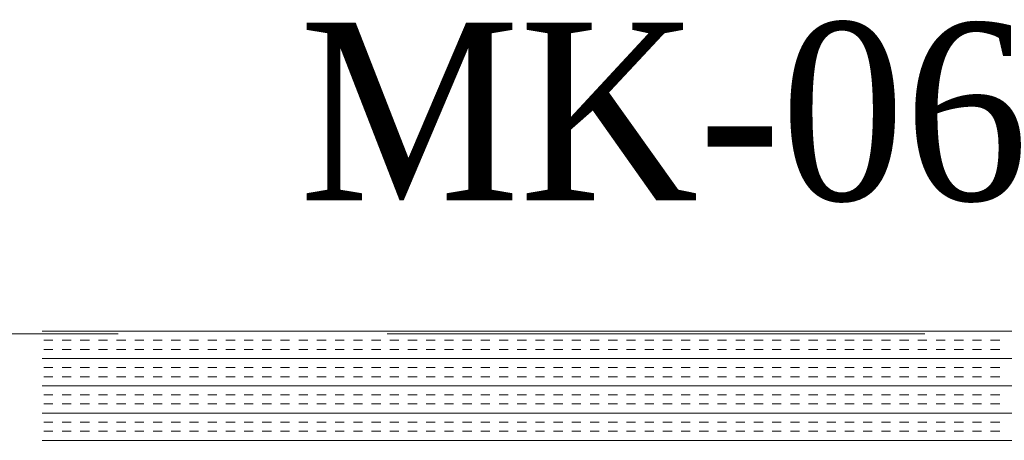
# Model space of a CAD drawing. Extents: x 3940905 to 4145695, y 925352 to 1109797.
# Tile 248 of 256: x 3984312 to 3984655, y 1097881 to 1098028. Entities that reach past the tile are written whole.
import ezdxf

# ---------------------------------------------------------------- set-up
doc = ezdxf.new("R2010")
doc.units = 0
doc.header["$LTSCALE"] = 750
doc.header["$MEASUREMENT"] = 0
doc.linetypes.add('DASHED2', pattern=[0.375, 0.25, -0.125])
doc.layers.add('BEAM', color=104, linetype='CONTINUOUS', lineweight=0)
doc.layers.add('CKD Equipments', color=252, linetype='CONTINUOUS', lineweight=0)
doc.layers.add('PDF_A - TEXT', color=7, linetype='CONTINUOUS')
doc.styles.add('CKD_Dimension Text', font='BOOKOS.TTF')

# ---------------------------------------------------------------- blocks, each defined once
blk = doc.blocks.new('GDXGDRG')
at = {"layer": 'BEAM', "linetype": 'DASHED2'}
blk.add_line((3974013.12, 1043633.47), (3965223.8, 1043631.38), dxfattribs=at)

msp = doc.modelspace()

# ---------------------------------------------------------------- linework, layer by layer
at = {"layer": 'CKD Equipments', "color": 4, "linetype": 'Continuous'}
for p, q in [((3984893.75, 1097919.11, 9921.14), (3984319.75, 1097919.11, 9921.14)), ((3984323.55, 1097915.94, 9921.14), (3984320.37, 1097915.94, 9921.14)), ((3984329.9, 1097915.94, 9921.14), (3984326.72, 1097915.94, 9921.14)), ((3984336.25, 1097915.94, 9921.14), (3984333.07, 1097915.94, 9921.14)), ((3984342.6, 1097915.94, 9921.14), (3984339.42, 1097915.94, 9921.14)), ((3984348.95, 1097915.94, 9921.14), (3984345.77, 1097915.94, 9921.14)), ((3984355.3, 1097915.94, 9921.14), (3984352.12, 1097915.94, 9921.14)), ((3984361.65, 1097915.94, 9921.14), (3984358.47, 1097915.94, 9921.14)), ((3984368, 1097915.94, 9921.14), (3984364.82, 1097915.94, 9921.14)), ((3984374.35, 1097915.94, 9921.14), (3984371.17, 1097915.94, 9921.14)), ((3984380.7, 1097915.94, 9921.14), (3984377.52, 1097915.94, 9921.14)), ((3984387.05, 1097915.94, 9921.14), (3984383.87, 1097915.94, 9921.14)), ((3984393.4, 1097915.94, 9921.14), (3984390.22, 1097915.94, 9921.14)), ((3984399.75, 1097915.94, 9921.14), (3984396.57, 1097915.94, 9921.14)), ((3984406.1, 1097915.94, 9921.14), (3984402.92, 1097915.94, 9921.14)), ((3984412.45, 1097915.94, 9921.14), (3984409.27, 1097915.94, 9921.14)), ((3984418.8, 1097915.94, 9921.14), (3984415.62, 1097915.94, 9921.14)), ((3984425.15, 1097915.94, 9921.14), (3984421.97, 1097915.94, 9921.14)), ((3984431.5, 1097915.94, 9921.14), (3984428.32, 1097915.94, 9921.14)), ((3984437.85, 1097915.94, 9921.14), (3984434.67, 1097915.94, 9921.14)), ((3984444.2, 1097915.94, 9921.14), (3984441.02, 1097915.94, 9921.14)), ((3984450.55, 1097915.94, 9921.14), (3984447.37, 1097915.94, 9921.14)), ((3984456.9, 1097915.94, 9921.14), (3984453.72, 1097915.94, 9921.14)), ((3984463.25, 1097915.94, 9921.14), (3984460.07, 1097915.94, 9921.14)), ((3984469.6, 1097915.94, 9921.14), (3984466.42, 1097915.94, 9921.14)), ((3984475.95, 1097915.94, 9921.14), (3984472.77, 1097915.94, 9921.14)), ((3984482.3, 1097915.94, 9921.14), (3984479.12, 1097915.94, 9921.14)), ((3984488.65, 1097915.94, 9921.14), (3984485.47, 1097915.94, 9921.14)), ((3984495, 1097915.94, 9921.14), (3984491.82, 1097915.94, 9921.14)), ((3984501.35, 1097915.94, 9921.14), (3984498.17, 1097915.94, 9921.14)), ((3984507.7, 1097915.94, 9921.14), (3984504.52, 1097915.94, 9921.14)), ((3984514.05, 1097915.94, 9921.14), (3984510.87, 1097915.94, 9921.14)), ((3984520.4, 1097915.94, 9921.14), (3984517.22, 1097915.94, 9921.14)), ((3984526.75, 1097915.94, 9921.14), (3984523.57, 1097915.94, 9921.14)), ((3984533.1, 1097915.94, 9921.14), (3984529.92, 1097915.94, 9921.14)), ((3984539.45, 1097915.94, 9921.14), (3984536.27, 1097915.94, 9921.14)), ((3984545.8, 1097915.94, 9921.14), (3984542.62, 1097915.94, 9921.14)), ((3984552.15, 1097915.94, 9921.14), (3984548.97, 1097915.94, 9921.14)), ((3984558.5, 1097915.94, 9921.14), (3984555.32, 1097915.94, 9921.14)), ((3984564.85, 1097915.94, 9921.14), (3984561.67, 1097915.94, 9921.14)), ((3984571.2, 1097915.94, 9921.14), (3984568.02, 1097915.94, 9921.14)), ((3984577.55, 1097915.94, 9921.14), (3984574.37, 1097915.94, 9921.14)), ((3984583.9, 1097915.94, 9921.14), (3984580.72, 1097915.94, 9921.14)), ((3984590.25, 1097915.94, 9921.14), (3984587.07, 1097915.94, 9921.14)), ((3984596.6, 1097915.94, 9921.14), (3984593.42, 1097915.94, 9921.14)), ((3984602.95, 1097915.94, 9921.14), (3984599.77, 1097915.94, 9921.14)), ((3984609.3, 1097915.94, 9921.14), (3984606.12, 1097915.94, 9921.14)), ((3984615.65, 1097915.94, 9921.14), (3984612.47, 1097915.94, 9921.14)), ((3984622, 1097915.94, 9921.14), (3984618.82, 1097915.94, 9921.14)), ((3984628.35, 1097915.94, 9921.14), (3984625.17, 1097915.94, 9921.14)), ((3984634.7, 1097915.94, 9921.14), (3984631.52, 1097915.94, 9921.14)), ((3984641.05, 1097915.94, 9921.14), (3984637.87, 1097915.94, 9921.14)), ((3984647.4, 1097915.94, 9921.14), (3984644.22, 1097915.94, 9921.14)), ((3984653.75, 1097915.94, 9921.14), (3984650.57, 1097915.94, 9921.14)), ((3984323.55, 1097912.76, 9921.14), (3984320.37, 1097912.76, 9921.14)), ((3984329.9, 1097912.76, 9921.14), (3984326.72, 1097912.76, 9921.14)), ((3984336.25, 1097912.76, 9921.14), (3984333.07, 1097912.76, 9921.14)), ((3984342.6, 1097912.76, 9921.14), (3984339.42, 1097912.76, 9921.14)), ((3984348.95, 1097912.76, 9921.14), (3984345.77, 1097912.76, 9921.14)), ((3984355.3, 1097912.76, 9921.14), (3984352.12, 1097912.76, 9921.14)), ((3984361.65, 1097912.76, 9921.14), (3984358.47, 1097912.76, 9921.14)), ((3984368, 1097912.76, 9921.14), (3984364.82, 1097912.76, 9921.14)), ((3984374.35, 1097912.76, 9921.14), (3984371.17, 1097912.76, 9921.14)), ((3984380.7, 1097912.76, 9921.14), (3984377.52, 1097912.76, 9921.14)), ((3984387.05, 1097912.76, 9921.14), (3984383.87, 1097912.76, 9921.14)), ((3984393.4, 1097912.76, 9921.14), (3984390.22, 1097912.76, 9921.14)), ((3984399.75, 1097912.76, 9921.14), (3984396.57, 1097912.76, 9921.14)), ((3984406.1, 1097912.76, 9921.14), (3984402.92, 1097912.76, 9921.14)), ((3984412.45, 1097912.76, 9921.14), (3984409.27, 1097912.76, 9921.14)), ((3984418.8, 1097912.76, 9921.14), (3984415.62, 1097912.76, 9921.14)), ((3984425.15, 1097912.76, 9921.14), (3984421.97, 1097912.76, 9921.14)), ((3984431.5, 1097912.76, 9921.14), (3984428.32, 1097912.76, 9921.14)), ((3984437.85, 1097912.76, 9921.14), (3984434.67, 1097912.76, 9921.14)), ((3984444.2, 1097912.76, 9921.14), (3984441.02, 1097912.76, 9921.14)), ((3984450.55, 1097912.76, 9921.14), (3984447.37, 1097912.76, 9921.14)), ((3984456.9, 1097912.76, 9921.14), (3984453.72, 1097912.76, 9921.14)), ((3984463.25, 1097912.76, 9921.14), (3984460.07, 1097912.76, 9921.14)), ((3984469.6, 1097912.76, 9921.14), (3984466.42, 1097912.76, 9921.14)), ((3984475.95, 1097912.76, 9921.14), (3984472.77, 1097912.76, 9921.14)), ((3984482.3, 1097912.76, 9921.14), (3984479.12, 1097912.76, 9921.14)), ((3984488.65, 1097912.76, 9921.14), (3984485.47, 1097912.76, 9921.14)), ((3984495, 1097912.76, 9921.14), (3984491.82, 1097912.76, 9921.14)), ((3984501.35, 1097912.76, 9921.14), (3984498.17, 1097912.76, 9921.14)), ((3984507.7, 1097912.76, 9921.14), (3984504.52, 1097912.76, 9921.14)), ((3984514.05, 1097912.76, 9921.14), (3984510.87, 1097912.76, 9921.14)), ((3984520.4, 1097912.76, 9921.14), (3984517.22, 1097912.76, 9921.14)), ((3984526.75, 1097912.76, 9921.14), (3984523.57, 1097912.76, 9921.14)), ((3984533.1, 1097912.76, 9921.14), (3984529.92, 1097912.76, 9921.14)), ((3984539.45, 1097912.76, 9921.14), (3984536.27, 1097912.76, 9921.14)), ((3984545.8, 1097912.76, 9921.14), (3984542.62, 1097912.76, 9921.14)), ((3984552.15, 1097912.76, 9921.14), (3984548.97, 1097912.76, 9921.14)), ((3984558.5, 1097912.76, 9921.14), (3984555.32, 1097912.76, 9921.14)), ((3984564.85, 1097912.76, 9921.14), (3984561.67, 1097912.76, 9921.14)), ((3984571.2, 1097912.76, 9921.14), (3984568.02, 1097912.76, 9921.14)), ((3984577.55, 1097912.76, 9921.14), (3984574.37, 1097912.76, 9921.14)), ((3984583.9, 1097912.76, 9921.14), (3984580.72, 1097912.76, 9921.14)), ((3984590.25, 1097912.76, 9921.14), (3984587.07, 1097912.76, 9921.14)), ((3984596.6, 1097912.76, 9921.14), (3984593.42, 1097912.76, 9921.14)), ((3984602.95, 1097912.76, 9921.14), (3984599.77, 1097912.76, 9921.14)), ((3984609.3, 1097912.76, 9921.14), (3984606.12, 1097912.76, 9921.14)), ((3984615.65, 1097912.76, 9921.14), (3984612.47, 1097912.76, 9921.14)), ((3984622, 1097912.76, 9921.14), (3984618.82, 1097912.76, 9921.14)), ((3984628.35, 1097912.76, 9921.14), (3984625.17, 1097912.76, 9921.14)), ((3984634.7, 1097912.76, 9921.14), (3984631.52, 1097912.76, 9921.14)), ((3984641.05, 1097912.76, 9921.14), (3984637.87, 1097912.76, 9921.14)), ((3984647.4, 1097912.76, 9921.14), (3984644.22, 1097912.76, 9921.14)), ((3984653.75, 1097912.76, 9921.14), (3984650.57, 1097912.76, 9921.14)), ((3984893.75, 1097909.59, 9921.14), (3984319.75, 1097909.59, 9921.14)), ((3984323.55, 1097906.41, 9921.14), (3984320.37, 1097906.41, 9921.14)), ((3984329.9, 1097906.41, 9921.14), (3984326.72, 1097906.41, 9921.14)), ((3984336.25, 1097906.41, 9921.14), (3984333.07, 1097906.41, 9921.14)), ((3984342.6, 1097906.41, 9921.14), (3984339.42, 1097906.41, 9921.14)), ((3984348.95, 1097906.41, 9921.14), (3984345.77, 1097906.41, 9921.14)), ((3984355.3, 1097906.41, 9921.14), (3984352.12, 1097906.41, 9921.14)), ((3984361.65, 1097906.41, 9921.14), (3984358.47, 1097906.41, 9921.14)), ((3984368, 1097906.41, 9921.14), (3984364.82, 1097906.41, 9921.14)), ((3984374.35, 1097906.41, 9921.14), (3984371.17, 1097906.41, 9921.14)), ((3984380.7, 1097906.41, 9921.14), (3984377.52, 1097906.41, 9921.14)), ((3984387.05, 1097906.41, 9921.14), (3984383.87, 1097906.41, 9921.14)), ((3984393.4, 1097906.41, 9921.14), (3984390.22, 1097906.41, 9921.14)), ((3984399.75, 1097906.41, 9921.14), (3984396.57, 1097906.41, 9921.14)), ((3984406.1, 1097906.41, 9921.14), (3984402.92, 1097906.41, 9921.14)), ((3984412.45, 1097906.41, 9921.14), (3984409.27, 1097906.41, 9921.14)), ((3984418.8, 1097906.41, 9921.14), (3984415.62, 1097906.41, 9921.14)), ((3984425.15, 1097906.41, 9921.14), (3984421.97, 1097906.41, 9921.14)), ((3984431.5, 1097906.41, 9921.14), (3984428.32, 1097906.41, 9921.14)), ((3984437.85, 1097906.41, 9921.14), (3984434.67, 1097906.41, 9921.14)), ((3984444.2, 1097906.41, 9921.14), (3984441.02, 1097906.41, 9921.14)), ((3984450.55, 1097906.41, 9921.14), (3984447.37, 1097906.41, 9921.14)), ((3984456.9, 1097906.41, 9921.14), (3984453.72, 1097906.41, 9921.14)), ((3984463.25, 1097906.41, 9921.14), (3984460.07, 1097906.41, 9921.14)), ((3984469.6, 1097906.41, 9921.14), (3984466.42, 1097906.41, 9921.14)), ((3984475.95, 1097906.41, 9921.14), (3984472.77, 1097906.41, 9921.14)), ((3984482.3, 1097906.41, 9921.14), (3984479.12, 1097906.41, 9921.14)), ((3984488.65, 1097906.41, 9921.14), (3984485.47, 1097906.41, 9921.14)), ((3984495, 1097906.41, 9921.14), (3984491.82, 1097906.41, 9921.14)), ((3984501.35, 1097906.41, 9921.14), (3984498.17, 1097906.41, 9921.14)), ((3984507.7, 1097906.41, 9921.14), (3984504.52, 1097906.41, 9921.14)), ((3984514.05, 1097906.41, 9921.14), (3984510.87, 1097906.41, 9921.14)), ((3984520.4, 1097906.41, 9921.14), (3984517.22, 1097906.41, 9921.14)), ((3984526.75, 1097906.41, 9921.14), (3984523.57, 1097906.41, 9921.14)), ((3984533.1, 1097906.41, 9921.14), (3984529.92, 1097906.41, 9921.14)), ((3984539.45, 1097906.41, 9921.14), (3984536.27, 1097906.41, 9921.14)), ((3984545.8, 1097906.41, 9921.14), (3984542.62, 1097906.41, 9921.14)), ((3984552.15, 1097906.41, 9921.14), (3984548.97, 1097906.41, 9921.14)), ((3984558.5, 1097906.41, 9921.14), (3984555.32, 1097906.41, 9921.14)), ((3984564.85, 1097906.41, 9921.14), (3984561.67, 1097906.41, 9921.14)), ((3984571.2, 1097906.41, 9921.14), (3984568.02, 1097906.41, 9921.14)), ((3984577.55, 1097906.41, 9921.14), (3984574.37, 1097906.41, 9921.14)), ((3984583.9, 1097906.41, 9921.14), (3984580.72, 1097906.41, 9921.14)), ((3984590.25, 1097906.41, 9921.14), (3984587.07, 1097906.41, 9921.14)), ((3984596.6, 1097906.41, 9921.14), (3984593.42, 1097906.41, 9921.14)), ((3984602.95, 1097906.41, 9921.14), (3984599.77, 1097906.41, 9921.14)), ((3984609.3, 1097906.41, 9921.14), (3984606.12, 1097906.41, 9921.14)), ((3984615.65, 1097906.41, 9921.14), (3984612.47, 1097906.41, 9921.14)), ((3984622, 1097906.41, 9921.14), (3984618.82, 1097906.41, 9921.14)), ((3984628.35, 1097906.41, 9921.14), (3984625.17, 1097906.41, 9921.14)), ((3984634.7, 1097906.41, 9921.14), (3984631.52, 1097906.41, 9921.14)), ((3984641.05, 1097906.41, 9921.14), (3984637.87, 1097906.41, 9921.14)), ((3984647.4, 1097906.41, 9921.14), (3984644.22, 1097906.41, 9921.14)), ((3984653.75, 1097906.41, 9921.14), (3984650.57, 1097906.41, 9921.14)), ((3984323.55, 1097903.24, 9921.14), (3984320.37, 1097903.24, 9921.14)), ((3984329.9, 1097903.24, 9921.14), (3984326.72, 1097903.24, 9921.14)), ((3984336.25, 1097903.24, 9921.14), (3984333.07, 1097903.24, 9921.14)), ((3984342.6, 1097903.24, 9921.14), (3984339.42, 1097903.24, 9921.14)), ((3984348.95, 1097903.24, 9921.14), (3984345.77, 1097903.24, 9921.14)), ((3984355.3, 1097903.24, 9921.14), (3984352.12, 1097903.24, 9921.14)), ((3984361.65, 1097903.24, 9921.14), (3984358.47, 1097903.24, 9921.14)), ((3984368, 1097903.24, 9921.14), (3984364.82, 1097903.24, 9921.14)), ((3984374.35, 1097903.24, 9921.14), (3984371.17, 1097903.24, 9921.14)), ((3984380.7, 1097903.24, 9921.14), (3984377.52, 1097903.24, 9921.14)), ((3984387.05, 1097903.24, 9921.14), (3984383.87, 1097903.24, 9921.14)), ((3984393.4, 1097903.24, 9921.14), (3984390.22, 1097903.24, 9921.14)), ((3984399.75, 1097903.24, 9921.14), (3984396.57, 1097903.24, 9921.14)), ((3984406.1, 1097903.24, 9921.14), (3984402.92, 1097903.24, 9921.14)), ((3984412.45, 1097903.24, 9921.14), (3984409.27, 1097903.24, 9921.14)), ((3984418.8, 1097903.24, 9921.14), (3984415.62, 1097903.24, 9921.14)), ((3984425.15, 1097903.24, 9921.14), (3984421.97, 1097903.24, 9921.14)), ((3984431.5, 1097903.24, 9921.14), (3984428.32, 1097903.24, 9921.14)), ((3984437.85, 1097903.24, 9921.14), (3984434.67, 1097903.24, 9921.14)), ((3984444.2, 1097903.24, 9921.14), (3984441.02, 1097903.24, 9921.14)), ((3984450.55, 1097903.24, 9921.14), (3984447.37, 1097903.24, 9921.14)), ((3984456.9, 1097903.24, 9921.14), (3984453.72, 1097903.24, 9921.14)), ((3984463.25, 1097903.24, 9921.14), (3984460.07, 1097903.24, 9921.14)), ((3984469.6, 1097903.24, 9921.14), (3984466.42, 1097903.24, 9921.14)), ((3984475.95, 1097903.24, 9921.14), (3984472.77, 1097903.24, 9921.14)), ((3984482.3, 1097903.24, 9921.14), (3984479.12, 1097903.24, 9921.14)), ((3984488.65, 1097903.24, 9921.14), (3984485.47, 1097903.24, 9921.14)), ((3984495, 1097903.24, 9921.14), (3984491.82, 1097903.24, 9921.14)), ((3984501.35, 1097903.24, 9921.14), (3984498.17, 1097903.24, 9921.14)), ((3984507.7, 1097903.24, 9921.14), (3984504.52, 1097903.24, 9921.14)), ((3984514.05, 1097903.24, 9921.14), (3984510.87, 1097903.24, 9921.14)), ((3984520.4, 1097903.24, 9921.14), (3984517.22, 1097903.24, 9921.14)), ((3984526.75, 1097903.24, 9921.14), (3984523.57, 1097903.24, 9921.14)), ((3984533.1, 1097903.24, 9921.14), (3984529.92, 1097903.24, 9921.14)), ((3984539.45, 1097903.24, 9921.14), (3984536.27, 1097903.24, 9921.14)), ((3984545.8, 1097903.24, 9921.14), (3984542.62, 1097903.24, 9921.14)), ((3984552.15, 1097903.24, 9921.14), (3984548.97, 1097903.24, 9921.14)), ((3984558.5, 1097903.24, 9921.14), (3984555.32, 1097903.24, 9921.14)), ((3984564.85, 1097903.24, 9921.14), (3984561.67, 1097903.24, 9921.14)), ((3984571.2, 1097903.24, 9921.14), (3984568.02, 1097903.24, 9921.14)), ((3984577.55, 1097903.24, 9921.14), (3984574.37, 1097903.24, 9921.14)), ((3984583.9, 1097903.24, 9921.14), (3984580.72, 1097903.24, 9921.14)), ((3984590.25, 1097903.24, 9921.14), (3984587.07, 1097903.24, 9921.14)), ((3984596.6, 1097903.24, 9921.14), (3984593.42, 1097903.24, 9921.14)), ((3984602.95, 1097903.24, 9921.14), (3984599.77, 1097903.24, 9921.14)), ((3984609.3, 1097903.24, 9921.14), (3984606.12, 1097903.24, 9921.14)), ((3984615.65, 1097903.24, 9921.14), (3984612.47, 1097903.24, 9921.14)), ((3984622, 1097903.24, 9921.14), (3984618.82, 1097903.24, 9921.14)), ((3984628.35, 1097903.24, 9921.14), (3984625.17, 1097903.24, 9921.14)), ((3984634.7, 1097903.24, 9921.14), (3984631.52, 1097903.24, 9921.14)), ((3984641.05, 1097903.24, 9921.14), (3984637.87, 1097903.24, 9921.14)), ((3984647.4, 1097903.24, 9921.14), (3984644.22, 1097903.24, 9921.14)), ((3984653.75, 1097903.24, 9921.14), (3984650.57, 1097903.24, 9921.14)), ((3984893.75, 1097900.06, 9921.14), (3984319.75, 1097900.06, 9921.14)), ((3984323.55, 1097896.89, 9921.14), (3984320.37, 1097896.89, 9921.14)), ((3984329.9, 1097896.89, 9921.14), (3984326.72, 1097896.89, 9921.14)), ((3984336.25, 1097896.89, 9921.14), (3984333.07, 1097896.89, 9921.14)), ((3984342.6, 1097896.89, 9921.14), (3984339.42, 1097896.89, 9921.14)), ((3984348.95, 1097896.89, 9921.14), (3984345.77, 1097896.89, 9921.14)), ((3984355.3, 1097896.89, 9921.14), (3984352.12, 1097896.89, 9921.14)), ((3984361.65, 1097896.89, 9921.14), (3984358.47, 1097896.89, 9921.14)), ((3984368, 1097896.89, 9921.14), (3984364.82, 1097896.89, 9921.14)), ((3984374.35, 1097896.89, 9921.14), (3984371.17, 1097896.89, 9921.14)), ((3984380.7, 1097896.89, 9921.14), (3984377.52, 1097896.89, 9921.14)), ((3984387.05, 1097896.89, 9921.14), (3984383.87, 1097896.89, 9921.14)), ((3984393.4, 1097896.89, 9921.14), (3984390.22, 1097896.89, 9921.14)), ((3984399.75, 1097896.89, 9921.14), (3984396.57, 1097896.89, 9921.14)), ((3984406.1, 1097896.89, 9921.14), (3984402.92, 1097896.89, 9921.14)), ((3984412.45, 1097896.89, 9921.14), (3984409.27, 1097896.89, 9921.14)), ((3984418.8, 1097896.89, 9921.14), (3984415.62, 1097896.89, 9921.14)), ((3984425.15, 1097896.89, 9921.14), (3984421.97, 1097896.89, 9921.14)), ((3984431.5, 1097896.89, 9921.14), (3984428.32, 1097896.89, 9921.14)), ((3984437.85, 1097896.89, 9921.14), (3984434.67, 1097896.89, 9921.14)), ((3984444.2, 1097896.89, 9921.14), (3984441.02, 1097896.89, 9921.14)), ((3984450.55, 1097896.89, 9921.14), (3984447.37, 1097896.89, 9921.14)), ((3984456.9, 1097896.89, 9921.14), (3984453.72, 1097896.89, 9921.14)), ((3984463.25, 1097896.89, 9921.14), (3984460.07, 1097896.89, 9921.14)), ((3984469.6, 1097896.89, 9921.14), (3984466.42, 1097896.89, 9921.14)), ((3984475.95, 1097896.89, 9921.14), (3984472.77, 1097896.89, 9921.14)), ((3984482.3, 1097896.89, 9921.14), (3984479.12, 1097896.89, 9921.14)), ((3984488.65, 1097896.89, 9921.14), (3984485.47, 1097896.89, 9921.14)), ((3984495, 1097896.89, 9921.14), (3984491.82, 1097896.89, 9921.14)), ((3984501.35, 1097896.89, 9921.14), (3984498.17, 1097896.89, 9921.14)), ((3984507.7, 1097896.89, 9921.14), (3984504.52, 1097896.89, 9921.14)), ((3984514.05, 1097896.89, 9921.14), (3984510.87, 1097896.89, 9921.14)), ((3984520.4, 1097896.89, 9921.14), (3984517.22, 1097896.89, 9921.14)), ((3984526.75, 1097896.89, 9921.14), (3984523.57, 1097896.89, 9921.14)), ((3984533.1, 1097896.89, 9921.14), (3984529.92, 1097896.89, 9921.14)), ((3984539.45, 1097896.89, 9921.14), (3984536.27, 1097896.89, 9921.14)), ((3984545.8, 1097896.89, 9921.14), (3984542.62, 1097896.89, 9921.14)), ((3984552.15, 1097896.89, 9921.14), (3984548.97, 1097896.89, 9921.14)), ((3984558.5, 1097896.89, 9921.14), (3984555.32, 1097896.89, 9921.14)), ((3984564.85, 1097896.89, 9921.14), (3984561.67, 1097896.89, 9921.14)), ((3984571.2, 1097896.89, 9921.14), (3984568.02, 1097896.89, 9921.14)), ((3984577.55, 1097896.89, 9921.14), (3984574.37, 1097896.89, 9921.14)), ((3984583.9, 1097896.89, 9921.14), (3984580.72, 1097896.89, 9921.14)), ((3984590.25, 1097896.89, 9921.14), (3984587.07, 1097896.89, 9921.14)), ((3984596.6, 1097896.89, 9921.14), (3984593.42, 1097896.89, 9921.14)), ((3984602.95, 1097896.89, 9921.14), (3984599.77, 1097896.89, 9921.14)), ((3984609.3, 1097896.89, 9921.14), (3984606.12, 1097896.89, 9921.14)), ((3984615.65, 1097896.89, 9921.14), (3984612.47, 1097896.89, 9921.14)), ((3984622, 1097896.89, 9921.14), (3984618.82, 1097896.89, 9921.14)), ((3984628.35, 1097896.89, 9921.14), (3984625.17, 1097896.89, 9921.14)), ((3984634.7, 1097896.89, 9921.14), (3984631.52, 1097896.89, 9921.14)), ((3984641.05, 1097896.89, 9921.14), (3984637.87, 1097896.89, 9921.14)), ((3984647.4, 1097896.89, 9921.14), (3984644.22, 1097896.89, 9921.14)), ((3984653.75, 1097896.89, 9921.14), (3984650.57, 1097896.89, 9921.14)), ((3984323.55, 1097893.71, 9921.14), (3984320.37, 1097893.71, 9921.14)), ((3984329.9, 1097893.71, 9921.14), (3984326.72, 1097893.71, 9921.14)), ((3984336.25, 1097893.71, 9921.14), (3984333.07, 1097893.71, 9921.14)), ((3984342.6, 1097893.71, 9921.14), (3984339.42, 1097893.71, 9921.14)), ((3984348.95, 1097893.71, 9921.14), (3984345.77, 1097893.71, 9921.14)), ((3984355.3, 1097893.71, 9921.14), (3984352.12, 1097893.71, 9921.14)), ((3984361.65, 1097893.71, 9921.14), (3984358.47, 1097893.71, 9921.14)), ((3984368, 1097893.71, 9921.14), (3984364.82, 1097893.71, 9921.14)), ((3984374.35, 1097893.71, 9921.14), (3984371.17, 1097893.71, 9921.14)), ((3984380.7, 1097893.71, 9921.14), (3984377.52, 1097893.71, 9921.14)), ((3984387.05, 1097893.71, 9921.14), (3984383.87, 1097893.71, 9921.14)), ((3984393.4, 1097893.71, 9921.14), (3984390.22, 1097893.71, 9921.14)), ((3984399.75, 1097893.71, 9921.14), (3984396.57, 1097893.71, 9921.14)), ((3984406.1, 1097893.71, 9921.14), (3984402.92, 1097893.71, 9921.14)), ((3984412.45, 1097893.71, 9921.14), (3984409.27, 1097893.71, 9921.14)), ((3984418.8, 1097893.71, 9921.14), (3984415.62, 1097893.71, 9921.14)), ((3984425.15, 1097893.71, 9921.14), (3984421.97, 1097893.71, 9921.14)), ((3984431.5, 1097893.71, 9921.14), (3984428.32, 1097893.71, 9921.14)), ((3984437.85, 1097893.71, 9921.14), (3984434.67, 1097893.71, 9921.14)), ((3984444.2, 1097893.71, 9921.14), (3984441.02, 1097893.71, 9921.14)), ((3984450.55, 1097893.71, 9921.14), (3984447.37, 1097893.71, 9921.14)), ((3984456.9, 1097893.71, 9921.14), (3984453.72, 1097893.71, 9921.14)), ((3984463.25, 1097893.71, 9921.14), (3984460.07, 1097893.71, 9921.14)), ((3984469.6, 1097893.71, 9921.14), (3984466.42, 1097893.71, 9921.14)), ((3984475.95, 1097893.71, 9921.14), (3984472.77, 1097893.71, 9921.14)), ((3984482.3, 1097893.71, 9921.14), (3984479.12, 1097893.71, 9921.14)), ((3984488.65, 1097893.71, 9921.14), (3984485.47, 1097893.71, 9921.14)), ((3984495, 1097893.71, 9921.14), (3984491.82, 1097893.71, 9921.14)), ((3984501.35, 1097893.71, 9921.14), (3984498.17, 1097893.71, 9921.14)), ((3984507.7, 1097893.71, 9921.14), (3984504.52, 1097893.71, 9921.14)), ((3984514.05, 1097893.71, 9921.14), (3984510.87, 1097893.71, 9921.14)), ((3984520.4, 1097893.71, 9921.14), (3984517.22, 1097893.71, 9921.14)), ((3984526.75, 1097893.71, 9921.14), (3984523.57, 1097893.71, 9921.14)), ((3984533.1, 1097893.71, 9921.14), (3984529.92, 1097893.71, 9921.14)), ((3984539.45, 1097893.71, 9921.14), (3984536.27, 1097893.71, 9921.14)), ((3984545.8, 1097893.71, 9921.14), (3984542.62, 1097893.71, 9921.14)), ((3984552.15, 1097893.71, 9921.14), (3984548.97, 1097893.71, 9921.14)), ((3984558.5, 1097893.71, 9921.14), (3984555.32, 1097893.71, 9921.14)), ((3984564.85, 1097893.71, 9921.14), (3984561.67, 1097893.71, 9921.14)), ((3984571.2, 1097893.71, 9921.14), (3984568.02, 1097893.71, 9921.14)), ((3984577.55, 1097893.71, 9921.14), (3984574.37, 1097893.71, 9921.14)), ((3984583.9, 1097893.71, 9921.14), (3984580.72, 1097893.71, 9921.14)), ((3984590.25, 1097893.71, 9921.14), (3984587.07, 1097893.71, 9921.14)), ((3984596.6, 1097893.71, 9921.14), (3984593.42, 1097893.71, 9921.14)), ((3984602.95, 1097893.71, 9921.14), (3984599.77, 1097893.71, 9921.14)), ((3984609.3, 1097893.71, 9921.14), (3984606.12, 1097893.71, 9921.14)), ((3984615.65, 1097893.71, 9921.14), (3984612.47, 1097893.71, 9921.14)), ((3984622, 1097893.71, 9921.14), (3984618.82, 1097893.71, 9921.14)), ((3984628.35, 1097893.71, 9921.14), (3984625.17, 1097893.71, 9921.14)), ((3984634.7, 1097893.71, 9921.14), (3984631.52, 1097893.71, 9921.14)), ((3984641.05, 1097893.71, 9921.14), (3984637.87, 1097893.71, 9921.14)), ((3984647.4, 1097893.71, 9921.14), (3984644.22, 1097893.71, 9921.14)), ((3984653.75, 1097893.71, 9921.14), (3984650.57, 1097893.71, 9921.14)), ((3984893.75, 1097890.54, 9921.14), (3984319.75, 1097890.54, 9921.14)), ((3984323.55, 1097887.36, 9921.14), (3984320.37, 1097887.36, 9921.14)), ((3984323.55, 1097884.19, 9921.14), (3984320.37, 1097884.19, 9921.14)), ((3984329.9, 1097887.36, 9921.14), (3984326.72, 1097887.36, 9921.14)), ((3984329.9, 1097884.19, 9921.14), (3984326.72, 1097884.19, 9921.14)), ((3984336.25, 1097887.36, 9921.14), (3984333.07, 1097887.36, 9921.14)), ((3984336.25, 1097884.19, 9921.14), (3984333.07, 1097884.19, 9921.14)), ((3984342.6, 1097887.36, 9921.14), (3984339.42, 1097887.36, 9921.14)), ((3984342.6, 1097884.19, 9921.14), (3984339.42, 1097884.19, 9921.14)), ((3984348.95, 1097887.36, 9921.14), (3984345.77, 1097887.36, 9921.14)), ((3984348.95, 1097884.19, 9921.14), (3984345.77, 1097884.19, 9921.14)), ((3984355.3, 1097887.36, 9921.14), (3984352.12, 1097887.36, 9921.14)), ((3984355.3, 1097884.19, 9921.14), (3984352.12, 1097884.19, 9921.14)), ((3984361.65, 1097887.36, 9921.14), (3984358.47, 1097887.36, 9921.14)), ((3984361.65, 1097884.19, 9921.14), (3984358.47, 1097884.19, 9921.14)), ((3984368, 1097887.36, 9921.14), (3984364.82, 1097887.36, 9921.14)), ((3984368, 1097884.19, 9921.14), (3984364.82, 1097884.19, 9921.14)), ((3984374.35, 1097887.36, 9921.14), (3984371.17, 1097887.36, 9921.14)), ((3984374.35, 1097884.19, 9921.14), (3984371.17, 1097884.19, 9921.14)), ((3984380.7, 1097887.36, 9921.14), (3984377.52, 1097887.36, 9921.14)), ((3984380.7, 1097884.19, 9921.14), (3984377.52, 1097884.19, 9921.14)), ((3984387.05, 1097887.36, 9921.14), (3984383.87, 1097887.36, 9921.14)), ((3984387.05, 1097884.19, 9921.14), (3984383.87, 1097884.19, 9921.14)), ((3984393.4, 1097887.36, 9921.14), (3984390.22, 1097887.36, 9921.14)), ((3984393.4, 1097884.19, 9921.14), (3984390.22, 1097884.19, 9921.14)), ((3984399.75, 1097887.36, 9921.14), (3984396.57, 1097887.36, 9921.14)), ((3984399.75, 1097884.19, 9921.14), (3984396.57, 1097884.19, 9921.14)), ((3984406.1, 1097887.36, 9921.14), (3984402.92, 1097887.36, 9921.14)), ((3984406.1, 1097884.19, 9921.14), (3984402.92, 1097884.19, 9921.14)), ((3984412.45, 1097887.36, 9921.14), (3984409.27, 1097887.36, 9921.14)), ((3984412.45, 1097884.19, 9921.14), (3984409.27, 1097884.19, 9921.14)), ((3984418.8, 1097887.36, 9921.14), (3984415.62, 1097887.36, 9921.14)), ((3984418.8, 1097884.19, 9921.14), (3984415.62, 1097884.19, 9921.14)), ((3984425.15, 1097887.36, 9921.14), (3984421.97, 1097887.36, 9921.14)), ((3984425.15, 1097884.19, 9921.14), (3984421.97, 1097884.19, 9921.14)), ((3984431.5, 1097887.36, 9921.14), (3984428.32, 1097887.36, 9921.14)), ((3984431.5, 1097884.19, 9921.14), (3984428.32, 1097884.19, 9921.14)), ((3984437.85, 1097887.36, 9921.14), (3984434.67, 1097887.36, 9921.14)), ((3984437.85, 1097884.19, 9921.14), (3984434.67, 1097884.19, 9921.14)), ((3984444.2, 1097887.36, 9921.14), (3984441.02, 1097887.36, 9921.14)), ((3984444.2, 1097884.19, 9921.14), (3984441.02, 1097884.19, 9921.14)), ((3984450.55, 1097887.36, 9921.14), (3984447.37, 1097887.36, 9921.14)), ((3984450.55, 1097884.19, 9921.14), (3984447.37, 1097884.19, 9921.14)), ((3984456.9, 1097887.36, 9921.14), (3984453.72, 1097887.36, 9921.14)), ((3984456.9, 1097884.19, 9921.14), (3984453.72, 1097884.19, 9921.14)), ((3984463.25, 1097887.36, 9921.14), (3984460.07, 1097887.36, 9921.14)), ((3984463.25, 1097884.19, 9921.14), (3984460.07, 1097884.19, 9921.14)), ((3984469.6, 1097887.36, 9921.14), (3984466.42, 1097887.36, 9921.14)), ((3984469.6, 1097884.19, 9921.14), (3984466.42, 1097884.19, 9921.14)), ((3984475.95, 1097887.36, 9921.14), (3984472.77, 1097887.36, 9921.14)), ((3984475.95, 1097884.19, 9921.14), (3984472.77, 1097884.19, 9921.14)), ((3984482.3, 1097887.36, 9921.14), (3984479.12, 1097887.36, 9921.14)), ((3984482.3, 1097884.19, 9921.14), (3984479.12, 1097884.19, 9921.14)), ((3984488.65, 1097887.36, 9921.14), (3984485.47, 1097887.36, 9921.14)), ((3984488.65, 1097884.19, 9921.14), (3984485.47, 1097884.19, 9921.14)), ((3984495, 1097887.36, 9921.14), (3984491.82, 1097887.36, 9921.14)), ((3984495, 1097884.19, 9921.14), (3984491.82, 1097884.19, 9921.14)), ((3984501.35, 1097887.36, 9921.14), (3984498.17, 1097887.36, 9921.14)), ((3984501.35, 1097884.19, 9921.14), (3984498.17, 1097884.19, 9921.14)), ((3984507.7, 1097887.36, 9921.14), (3984504.52, 1097887.36, 9921.14)), ((3984507.7, 1097884.19, 9921.14), (3984504.52, 1097884.19, 9921.14)), ((3984514.05, 1097887.36, 9921.14), (3984510.87, 1097887.36, 9921.14)), ((3984514.05, 1097884.19, 9921.14), (3984510.87, 1097884.19, 9921.14)), ((3984520.4, 1097887.36, 9921.14), (3984517.22, 1097887.36, 9921.14)), ((3984520.4, 1097884.19, 9921.14), (3984517.22, 1097884.19, 9921.14)), ((3984526.75, 1097887.36, 9921.14), (3984523.57, 1097887.36, 9921.14)), ((3984526.75, 1097884.19, 9921.14), (3984523.57, 1097884.19, 9921.14)), ((3984533.1, 1097887.36, 9921.14), (3984529.92, 1097887.36, 9921.14)), ((3984533.1, 1097884.19, 9921.14), (3984529.92, 1097884.19, 9921.14)), ((3984539.45, 1097887.36, 9921.14), (3984536.27, 1097887.36, 9921.14)), ((3984539.45, 1097884.19, 9921.14), (3984536.27, 1097884.19, 9921.14)), ((3984545.8, 1097887.36, 9921.14), (3984542.62, 1097887.36, 9921.14)), ((3984545.8, 1097884.19, 9921.14), (3984542.62, 1097884.19, 9921.14)), ((3984552.15, 1097887.36, 9921.14), (3984548.97, 1097887.36, 9921.14)), ((3984552.15, 1097884.19, 9921.14), (3984548.97, 1097884.19, 9921.14)), ((3984558.5, 1097887.36, 9921.14), (3984555.32, 1097887.36, 9921.14)), ((3984558.5, 1097884.19, 9921.14), (3984555.32, 1097884.19, 9921.14)), ((3984564.85, 1097887.36, 9921.14), (3984561.67, 1097887.36, 9921.14)), ((3984564.85, 1097884.19, 9921.14), (3984561.67, 1097884.19, 9921.14)), ((3984571.2, 1097887.36, 9921.14), (3984568.02, 1097887.36, 9921.14)), ((3984571.2, 1097884.19, 9921.14), (3984568.02, 1097884.19, 9921.14)), ((3984577.55, 1097887.36, 9921.14), (3984574.37, 1097887.36, 9921.14)), ((3984577.55, 1097884.19, 9921.14), (3984574.37, 1097884.19, 9921.14)), ((3984583.9, 1097887.36, 9921.14), (3984580.72, 1097887.36, 9921.14)), ((3984583.9, 1097884.19, 9921.14), (3984580.72, 1097884.19, 9921.14)), ((3984590.25, 1097887.36, 9921.14), (3984587.07, 1097887.36, 9921.14)), ((3984590.25, 1097884.19, 9921.14), (3984587.07, 1097884.19, 9921.14)), ((3984596.6, 1097887.36, 9921.14), (3984593.42, 1097887.36, 9921.14)), ((3984596.6, 1097884.19, 9921.14), (3984593.42, 1097884.19, 9921.14)), ((3984602.95, 1097887.36, 9921.14), (3984599.77, 1097887.36, 9921.14)), ((3984602.95, 1097884.19, 9921.14), (3984599.77, 1097884.19, 9921.14)), ((3984609.3, 1097887.36, 9921.14), (3984606.12, 1097887.36, 9921.14)), ((3984609.3, 1097884.19, 9921.14), (3984606.12, 1097884.19, 9921.14)), ((3984615.65, 1097887.36, 9921.14), (3984612.47, 1097887.36, 9921.14)), ((3984615.65, 1097884.19, 9921.14), (3984612.47, 1097884.19, 9921.14)), ((3984622, 1097887.36, 9921.14), (3984618.82, 1097887.36, 9921.14)), ((3984622, 1097884.19, 9921.14), (3984618.82, 1097884.19, 9921.14)), ((3984628.35, 1097887.36, 9921.14), (3984625.17, 1097887.36, 9921.14)), ((3984628.35, 1097884.19, 9921.14), (3984625.17, 1097884.19, 9921.14)), ((3984634.7, 1097887.36, 9921.14), (3984631.52, 1097887.36, 9921.14)), ((3984634.7, 1097884.19, 9921.14), (3984631.52, 1097884.19, 9921.14)), ((3984641.05, 1097887.36, 9921.14), (3984637.87, 1097887.36, 9921.14)), ((3984641.05, 1097884.19, 9921.14), (3984637.87, 1097884.19, 9921.14)), ((3984647.4, 1097887.36, 9921.14), (3984644.22, 1097887.36, 9921.14)), ((3984647.4, 1097884.19, 9921.14), (3984644.22, 1097884.19, 9921.14)), ((3984653.75, 1097887.36, 9921.14), (3984650.57, 1097887.36, 9921.14)), ((3984653.75, 1097884.19, 9921.14), (3984650.57, 1097884.19, 9921.14)), ((3984893.75, 1097881.01, 9921.14), (3984319.75, 1097881.01, 9921.14))]:
    msp.add_line(p, q, dxfattribs=at)

# ---------------------------------------------------------------- block references
at = {"layer": 'BEAM'}
msp.add_blockref('GDXGDRG', (16520.7, 54286.19), dxfattribs=at)

# ---------------------------------------------------------------- texts
at = {"layer": 'PDF_A - TEXT', "insert": (3984409.35, 1098026.8), "char_height": 61.963, "width": 784.9726, "attachment_point": 1, "style": 'CKD_Dimension Text'}
msp.add_mtext('MK-06', dxfattribs=at)

doc.saveas('drawing.dxf')
